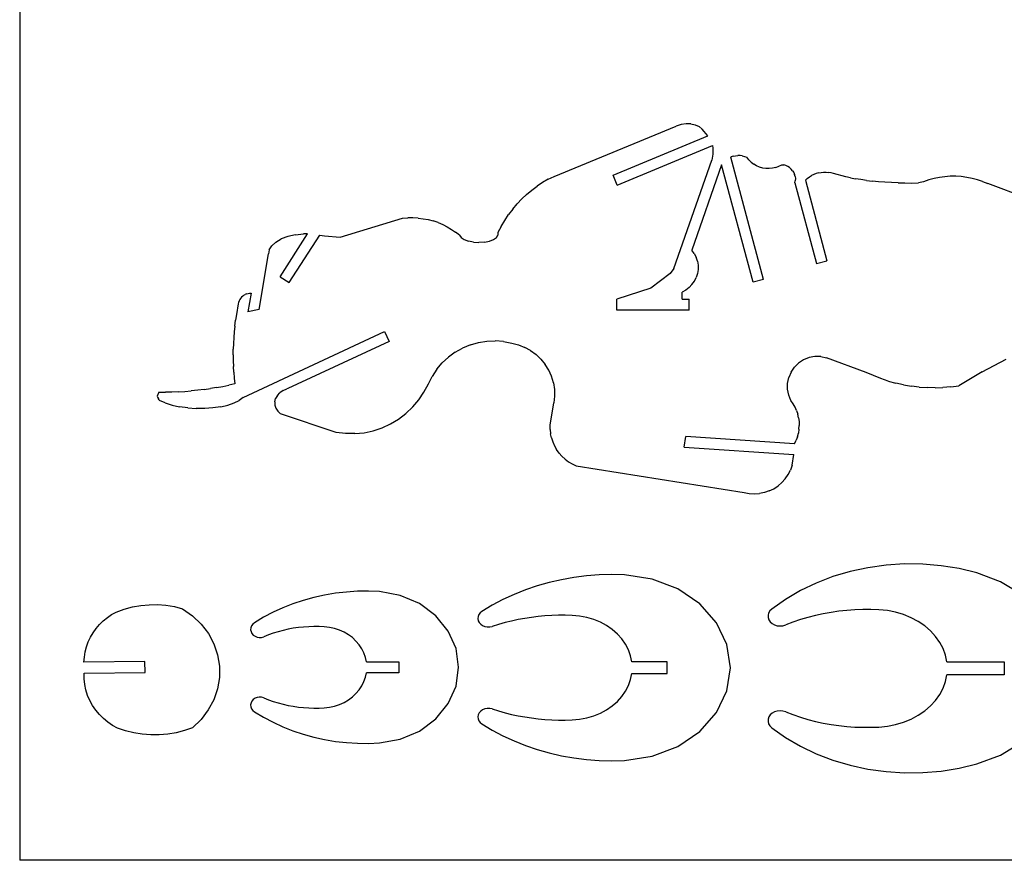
# Model space of a CAD drawing. Extents: x -79 to 65, y -73 to 71.
# Tile 1 of 7: x -79 to -34, y -73 to -34. Entities that reach past the tile are written whole.
import ezdxf

# ---------------------------------------------------------------- set-up
doc = ezdxf.new("R2010")
doc.units = 0
doc.header["$MEASUREMENT"] = 0
doc.layers.get('0').update_dxf_attribs({"linetype": 'CONTINUOUS'})

msp = doc.modelspace()

# ---------------------------------------------------------------- linework, layer by layer
for p, q in [((-79.103, 71.322), (-79.103, -72.678)), ((-48.691, -38.873), (-48.918, -38.944)), ((-48.465, -38.839), (-48.691, -38.873)), ((-48.249, -38.843), (-48.465, -38.839)), ((-48.249, -38.843), (-48.049, -38.885)), ((-48.049, -38.885), (-47.871, -38.964)), ((-54.536, -41.254), (-48.918, -38.944)), ((-47.723, -39.076), (-47.871, -38.964)), ((-47.471, -39.389), (-47.723, -39.076)), ((-51.821, -41.202), (-47.471, -39.389)), ((-51.629, -41.663), (-47.251, -39.839)), ((-47.233, -40.23), (-47.286, -40.504)), ((-47.251, -39.839), (-47.231, -39.951)), ((-47.231, -39.951), (-47.233, -40.23)), ((-49.036, -45.489), (-47.286, -40.504)), ((-46.833, -40.724), (-48.208, -44.639)), ((-45.389, -46.115), (-46.833, -40.724)), ((-46.398, -40.361), (-46.411, -40.367)), ((-44.906, -45.986), (-46.411, -40.367)), ((-46.298, -40.329), (-46.398, -40.361)), ((-46.298, -40.329), (-46.195, -40.308)), ((-46.195, -40.308), (-46.091, -40.298)), ((-45.986, -40.3), (-46.091, -40.298)), ((-45.882, -40.314), (-45.986, -40.3)), ((-45.882, -40.314), (-45.78, -40.338)), ((-45.78, -40.338), (-45.681, -40.374)), ((-45.588, -40.494), (-45.681, -40.374)), ((-45.48, -40.6), (-45.588, -40.494)), ((-45.48, -40.6), (-45.36, -40.692)), ((-45.229, -40.769), (-45.36, -40.692)), ((-44.202, -40.788), (-44.069, -40.716)), ((-44.069, -40.716), (-43.971, -40.729)), ((-43.877, -40.756), (-43.971, -40.729)), ((-45.089, -40.827), (-45.229, -40.769)), ((-44.943, -40.868), (-45.089, -40.827)), ((-44.794, -40.89), (-44.943, -40.868)), ((-44.642, -40.893), (-44.794, -40.89)), ((-44.491, -40.877), (-44.642, -40.893)), ((-44.344, -40.841), (-44.491, -40.877)), ((-44.344, -40.841), (-44.202, -40.788)), ((-43.788, -40.797), (-43.877, -40.756)), ((-43.706, -40.851), (-43.788, -40.797)), ((-43.632, -40.916), (-43.706, -40.851)), ((-43.569, -40.991), (-43.632, -40.916)), ((-43.569, -40.991), (-43.518, -41.074)), ((-43.518, -41.074), (-43.479, -41.165)), ((-43.455, -41.26), (-43.479, -41.165)), ((-42.596, -41.168), (-42.701, -41.218)), ((-42.486, -41.127), (-42.596, -41.168)), ((-42.374, -41.096), (-42.486, -41.127)), ((-42.374, -41.096), (-42.259, -41.075)), ((-42.259, -41.075), (-42.143, -41.065)), ((-42.143, -41.065), (-42.026, -41.065)), ((-42.026, -41.065), (-41.91, -41.075)), ((-41.796, -41.096), (-41.91, -41.075)), ((-41.683, -41.127), (-41.796, -41.096)), ((-41.121, -41.272), (-41.683, -41.127)), ((-55.066, -41.535), (-55.319, -41.7)), ((-54.805, -41.386), (-55.066, -41.535)), ((-54.805, -41.386), (-54.536, -41.254)), ((-51.629, -41.663), (-51.821, -41.202)), ((-43.467, -41.551), (-43.448, -41.455)), ((-43.467, -41.551), (-42.473, -45.26)), ((-43.455, -41.26), (-43.444, -41.357)), ((-43.444, -41.357), (-43.448, -41.455)), ((-42.895, -41.346), (-42.984, -41.422)), ((-42.984, -41.422), (-41.99, -45.131)), ((-42.895, -41.346), (-42.801, -41.277)), ((-42.801, -41.277), (-42.701, -41.218)), ((-40.909, -41.319), (-41.121, -41.272)), ((-40.909, -41.319), (-40.68, -41.363)), ((-40.434, -41.403), (-40.68, -41.363)), ((-40.174, -41.439), (-40.434, -41.403)), ((-40.174, -41.439), (-39.901, -41.47)), ((-39.617, -41.497), (-39.901, -41.47)), ((-39.324, -41.519), (-39.617, -41.497)), ((-39.023, -41.536), (-39.324, -41.519)), ((-38.716, -41.548), (-39.023, -41.536)), ((-38.716, -41.548), (-38.405, -41.555)), ((-38.405, -41.555), (-38.093, -41.557)), ((-38.093, -41.557), (-37.781, -41.554)), ((-37.553, -41.497), (-37.781, -41.554)), ((-37.314, -41.416), (-37.553, -41.497)), ((-37.07, -41.35), (-37.314, -41.416)), ((-36.823, -41.3), (-37.07, -41.35)), ((-36.572, -41.266), (-36.823, -41.3)), ((-36.32, -41.249), (-36.572, -41.266)), ((-36.067, -41.248), (-36.32, -41.249)), ((-35.815, -41.264), (-36.067, -41.248)), ((-35.565, -41.297), (-35.815, -41.264)), ((-35.317, -41.345), (-35.565, -41.297)), ((-35.072, -41.41), (-35.317, -41.345)), ((-34.833, -41.491), (-35.072, -41.41)), ((-34.833, -41.491), (-34.599, -41.587)), ((-29.474, -43.517), (-34.599, -41.587)), ((-56.021, -42.29), (-55.797, -42.078)), ((-55.797, -42.078), (-55.563, -41.881)), ((-55.563, -41.881), (-55.319, -41.7)), ((-56.436, -42.756), (-56.235, -42.516)), ((-56.021, -42.29), (-56.235, -42.516)), ((-56.436, -42.756), (-56.626, -43.009)), ((-64.366, -44.043), (-61.497, -43.172)), ((-61.497, -43.172), (-61.26, -43.154)), ((-61.023, -43.152), (-61.26, -43.154)), ((-60.786, -43.166), (-61.023, -43.152)), ((-60.786, -43.166), (-60.551, -43.196)), ((-60.551, -43.196), (-60.319, -43.241)), ((-60.319, -43.241), (-60.092, -43.302)), ((-59.869, -43.377), (-60.092, -43.302)), ((-59.869, -43.377), (-59.654, -43.467)), ((-56.966, -43.551), (-56.803, -43.274)), ((-56.803, -43.274), (-56.626, -43.009)), ((-67.135, -45.863), (-65.866, -43.89)), ((-66.426, -43.933), (-66.053, -43.891)), ((-65.866, -43.89), (-66.053, -43.891)), ((-59.654, -43.467), (-59.447, -43.571)), ((-59.447, -43.571), (-59.249, -43.688)), ((-59.249, -43.688), (-59.061, -43.818)), ((-58.884, -43.96), (-59.061, -43.818)), ((-56.966, -43.551), (-57.116, -43.838)), ((-57.116, -43.838), (-57.116, -43.95)), ((-67.516, -44.438), (-67.331, -44.271)), ((-67.331, -44.271), (-67.079, -44.127)), ((-66.773, -44.013), (-67.079, -44.127)), ((-66.426, -43.933), (-66.773, -44.013)), ((-66.714, -46.134), (-65.308, -43.947)), ((-65.308, -43.947), (-65.088, -43.987)), ((-65.088, -43.987), (-64.366, -44.043)), ((-58.884, -43.96), (-58.807, -44.067)), ((-58.807, -44.067), (-58.666, -44.16)), ((-58.666, -44.16), (-58.472, -44.232)), ((-58.24, -44.276), (-58.472, -44.232)), ((-58.24, -44.276), (-57.99, -44.291)), ((-57.74, -44.273), (-57.99, -44.291)), ((-57.74, -44.273), (-57.512, -44.226)), ((-57.512, -44.226), (-57.322, -44.152)), ((-57.322, -44.152), (-57.187, -44.057)), ((-57.187, -44.057), (-57.116, -43.95)), ((-68.091, -47.364), (-67.662, -44.811)), ((-67.629, -44.621), (-67.662, -44.811)), ((-67.629, -44.621), (-67.516, -44.438)), ((-48.095, -44.794), (-48.208, -44.639)), ((-48.095, -44.794), (-48.008, -44.964)), ((-47.948, -45.146), (-48.008, -44.964)), ((-47.948, -45.146), (-47.917, -45.335)), ((-42.473, -45.26), (-41.99, -45.131)), ((-49.036, -45.489), (-49.206, -45.722)), ((-47.944, -45.716), (-48.001, -45.899)), ((-47.915, -45.527), (-47.944, -45.716)), ((-47.917, -45.335), (-47.915, -45.527)), ((-67.135, -45.863), (-66.714, -46.134)), ((-49.206, -45.722), (-50.087, -46.396)), ((-48.198, -46.226), (-48.087, -46.07)), ((-48.087, -46.07), (-48.001, -45.899)), ((-44.906, -45.986), (-45.389, -46.115)), ((-68.464, -46.618), (-68.609, -47.483)), ((-68.602, -46.633), (-68.533, -46.622)), ((-68.533, -46.622), (-68.464, -46.618)), ((-50.087, -46.396), (-51.645, -46.896)), ((-48.485, -46.478), (-48.654, -46.567)), ((-48.654, -46.896), (-48.654, -46.567)), ((-48.331, -46.363), (-48.485, -46.478)), ((-48.331, -46.363), (-48.198, -46.226)), ((-69.038, -47.043), (-69.053, -47.111)), ((-69.014, -46.978), (-69.038, -47.043)), ((-68.983, -46.915), (-69.014, -46.978)), ((-68.945, -46.857), (-68.983, -46.915)), ((-68.9, -46.804), (-68.945, -46.857)), ((-68.85, -46.756), (-68.9, -46.804)), ((-68.85, -46.756), (-68.794, -46.714)), ((-68.794, -46.714), (-68.733, -46.68)), ((-68.669, -46.652), (-68.733, -46.68)), ((-68.669, -46.652), (-68.602, -46.633)), ((-51.645, -47.396), (-51.645, -46.896)), ((-48.654, -46.896), (-48.327, -46.896)), ((-48.327, -47.396), (-48.327, -46.896)), ((-69.053, -47.111), (-69.136, -47.604)), ((-68.091, -47.364), (-68.609, -47.483)), ((-48.327, -47.396), (-51.645, -47.396)), ((-69.213, -48.131), (-69.178, -47.867)), ((-69.136, -47.604), (-69.178, -47.867)), ((-69.242, -48.396), (-69.264, -48.661)), ((-69.213, -48.131), (-69.242, -48.396)), ((-68.829, -51.417), (-62.333, -48.387)), ((-62.333, -48.387), (-62.122, -48.841)), ((-69.264, -48.661), (-69.28, -48.926)), ((-62.122, -48.841), (-66.768, -51)), ((-58.011, -48.888), (-57.628, -48.829)), ((-57.628, -48.829), (-57.241, -48.814)), ((-56.855, -48.846), (-57.241, -48.814)), ((-56.855, -48.846), (-56.475, -48.923)), ((-69.292, -49.458), (-69.289, -49.192)), ((-69.28, -48.926), (-69.289, -49.192)), ((-59.08, -49.331), (-59.393, -49.559)), ((-59.08, -49.331), (-58.742, -49.141)), ((-58.384, -48.993), (-58.742, -49.141)), ((-58.384, -48.993), (-58.011, -48.888)), ((-56.475, -48.923), (-56.174, -48.997)), ((-56.174, -48.997), (-55.886, -49.109)), ((-55.614, -49.257), (-55.886, -49.109)), ((-55.614, -49.257), (-55.365, -49.44)), ((-69.292, -49.458), (-69.288, -49.724)), ((-69.288, -49.724), (-69.277, -49.99)), ((-59.677, -49.823), (-59.393, -49.559)), ((-55.365, -49.44), (-55.14, -49.653)), ((-55.14, -49.653), (-54.946, -49.894)), ((-43.065, -49.683), (-43.292, -49.832)), ((-42.813, -49.581), (-43.065, -49.683)), ((-42.546, -49.53), (-42.813, -49.581)), ((-42.274, -49.532), (-42.546, -49.53)), ((-42.274, -49.532), (-42.008, -49.587)), ((-40.185, -50.258), (-42.008, -49.587)), ((-34.858, -50.234), (-33.752, -49.646)), ((-69.261, -50.256), (-69.277, -49.99)), ((-59.927, -50.118), (-60.141, -50.441)), ((-59.927, -50.118), (-59.677, -49.823)), ((-54.784, -50.157), (-54.946, -49.894)), ((-54.658, -50.44), (-54.784, -50.157)), ((-43.638, -50.248), (-43.486, -50.023)), ((-43.292, -49.832), (-43.486, -50.023)), ((-34.858, -50.234), (-35.935, -50.873)), ((-69.261, -50.256), (-69.237, -50.521)), ((-69.237, -50.521), (-69.208, -50.785)), ((-60.315, -50.787), (-60.141, -50.441)), ((-54.57, -50.736), (-54.658, -50.44)), ((-43.799, -50.765), (-43.744, -50.499)), ((-43.638, -50.248), (-43.744, -50.499)), ((-39.853, -50.407), (-40.185, -50.258)), ((-39.515, -50.54), (-39.853, -50.407)), ((-39.17, -50.655), (-39.515, -50.54)), ((-39.17, -50.655), (-38.82, -50.752)), ((-71.804, -51.15), (-71.507, -51.133)), ((-71.507, -51.133), (-71.212, -51.11)), ((-70.918, -51.082), (-71.212, -51.11)), ((-70.626, -51.047), (-70.918, -51.082)), ((-70.626, -51.047), (-70.337, -51.006)), ((-70.05, -50.96), (-70.337, -51.006)), ((-70.05, -50.96), (-69.766, -50.907)), ((-69.766, -50.907), (-69.485, -50.849)), ((-69.208, -50.785), (-69.485, -50.849)), ((-66.993, -51.095), (-67.141, -51.2)), ((-66.993, -51.095), (-66.818, -51.014)), ((-66.768, -51), (-66.818, -51.014)), ((-60.516, -51.167), (-60.315, -50.787)), ((-54.57, -50.736), (-54.521, -51.042)), ((-54.521, -51.042), (-54.512, -51.351)), ((-43.8, -51.037), (-43.799, -50.765)), ((-43.748, -51.304), (-43.8, -51.037)), ((-38.465, -50.832), (-38.82, -50.752)), ((-38.465, -50.832), (-38.107, -50.893)), ((-37.746, -50.936), (-38.107, -50.893)), ((-37.746, -50.936), (-37.383, -50.96)), ((-37.02, -50.966), (-37.383, -50.96)), ((-37.02, -50.966), (-36.657, -50.953)), ((-36.295, -50.922), (-36.657, -50.953)), ((-36.295, -50.922), (-35.935, -50.873)), ((-72.701, -51.165), (-72.787, -51.359)), ((-72.787, -51.359), (-72.769, -51.397)), ((-72.769, -51.397), (-72.725, -51.479)), ((-72.698, -51.521), (-72.725, -51.479)), ((-72.701, -51.165), (-72.402, -51.166)), ((-72.698, -51.521), (-72.681, -51.545)), ((-72.413, -51.662), (-72.681, -51.545)), ((-72.103, -51.161), (-72.402, -51.166)), ((-71.804, -51.15), (-72.103, -51.161)), ((-69.242, -51.665), (-69.006, -51.548)), ((-68.829, -51.417), (-69.006, -51.548)), ((-67.372, -51.612), (-67.335, -51.464)), ((-67.257, -51.324), (-67.335, -51.464)), ((-67.257, -51.324), (-67.141, -51.2)), ((-61.035, -51.849), (-60.757, -51.522)), ((-60.757, -51.522), (-60.516, -51.167)), ((-54.512, -51.351), (-54.544, -51.659)), ((-43.646, -51.556), (-43.748, -51.304)), ((-43.546, -51.7), (-43.646, -51.556)), ((-72.413, -51.662), (-72.1, -51.76)), ((-72.1, -51.76), (-71.75, -51.836)), ((-71.376, -51.889), (-71.75, -51.836)), ((-71.376, -51.889), (-70.987, -51.915)), ((-70.597, -51.916), (-70.987, -51.915)), ((-70.216, -51.89), (-70.597, -51.916)), ((-69.856, -51.838), (-70.216, -51.89)), ((-69.856, -51.838), (-69.528, -51.762)), ((-69.528, -51.762), (-69.242, -51.665)), ((-67.372, -51.612), (-67.367, -51.763)), ((-67.367, -51.763), (-67.32, -51.91)), ((-67.32, -51.91), (-67.232, -52.047)), ((-67.232, -52.047), (-67.108, -52.167)), ((-61.035, -51.849), (-61.346, -52.144)), ((-54.723, -52.683), (-54.544, -51.659)), ((-43.46, -51.852), (-43.546, -51.7)), ((-43.39, -52.012), (-43.46, -51.852)), ((-43.39, -52.012), (-43.335, -52.179)), ((-64.554, -53.024), (-67.108, -52.167)), ((-62.056, -52.623), (-61.688, -52.403)), ((-61.688, -52.403), (-61.346, -52.144)), ((-43.296, -52.349), (-43.335, -52.179)), ((-43.296, -52.349), (-43.274, -52.523)), ((-63.272, -53.03), (-62.853, -52.939)), ((-62.853, -52.939), (-62.446, -52.803)), ((-62.446, -52.803), (-62.056, -52.623)), ((-54.722, -52.88), (-54.723, -52.683)), ((-54.722, -52.88), (-54.701, -53.075)), ((-43.279, -52.872), (-43.307, -53.045)), ((-43.279, -52.872), (-43.268, -52.698)), ((-43.274, -52.523), (-43.268, -52.698)), ((-64.128, -53.073), (-64.554, -53.024)), ((-63.699, -53.074), (-64.128, -53.073)), ((-63.699, -53.074), (-63.272, -53.03)), ((-54.66, -53.268), (-54.701, -53.075)), ((-54.66, -53.268), (-54.6, -53.455)), ((-48.562, -53.694), (-48.48, -53.2)), ((-43.488, -53.536), (-48.48, -53.2)), ((-43.488, -53.536), (-43.412, -53.379)), ((-43.352, -53.214), (-43.412, -53.379)), ((-43.352, -53.214), (-43.307, -53.045)), ((-54.6, -53.455), (-54.52, -53.635)), ((-54.52, -53.635), (-54.423, -53.806)), ((-54.308, -53.966), (-54.423, -53.806)), ((-48.562, -53.694), (-43.508, -54.036)), ((-54.178, -54.114), (-54.308, -53.966)), ((-54.178, -54.114), (-54.033, -54.247)), ((-54.033, -54.247), (-53.875, -54.364)), ((-43.59, -54.528), (-43.508, -54.036)), ((-53.875, -54.364), (-53.706, -54.465)), ((-53.706, -54.465), (-53.527, -54.548)), ((-53.527, -54.548), (-45.796, -55.775)), ((-43.774, -54.958), (-43.668, -54.749)), ((-43.59, -54.528), (-43.668, -54.749)), ((-44.062, -55.326), (-43.906, -55.152)), ((-43.906, -55.152), (-43.774, -54.958)), ((-44.647, -55.709), (-44.436, -55.607)), ((-44.436, -55.607), (-44.24, -55.479)), ((-44.24, -55.479), (-44.062, -55.326)), ((-45.796, -55.775), (-45.567, -55.822)), ((-45.567, -55.822), (-45.333, -55.839)), ((-45.333, -55.839), (-45.099, -55.826)), ((-44.869, -55.782), (-45.099, -55.826)), ((-44.647, -55.709), (-44.869, -55.782)), ((-40.111, -59.232), (-40.929, -59.409)), ((-39.275, -59.117), (-40.111, -59.232)), ((-38.43, -59.063), (-39.275, -59.117)), ((-37.583, -59.073), (-38.43, -59.063)), ((-36.74, -59.144), (-37.583, -59.073)), ((-35.909, -59.277), (-36.74, -59.144)), ((-35.097, -59.471), (-35.909, -59.277)), ((-53.626, -59.683), (-54.197, -59.784)), ((-53.049, -59.61), (-53.626, -59.683)), ((-52.468, -59.566), (-53.049, -59.61)), ((-51.885, -59.55), (-52.468, -59.566)), ((-51.301, -59.563), (-51.885, -59.55)), ((-50.024, -59.758), (-51.301, -59.563)), ((-41.723, -59.645), (-42.487, -59.939)), ((-40.929, -59.409), (-41.723, -59.645)), ((-34.016, -59.878), (-35.097, -59.471)), ((-55.312, -60.07), (-55.852, -60.253)), ((-54.76, -59.913), (-55.312, -60.07)), ((-54.197, -59.784), (-54.76, -59.913)), ((-48.846, -60.211), (-50.024, -59.758)), ((-42.487, -59.939), (-43.214, -60.288)), ((-33.062, -60.452), (-34.016, -59.878)), ((-65.58, -60.6), (-66.064, -60.734)), ((-65.087, -60.491), (-65.58, -60.6)), ((-64.589, -60.408), (-65.087, -60.491)), ((-64.085, -60.35), (-64.589, -60.408)), ((-63.579, -60.319), (-64.085, -60.35)), ((-63.072, -60.313), (-63.579, -60.319)), ((-62.565, -60.334), (-63.072, -60.313)), ((-61.605, -60.506), (-62.565, -60.334)), ((-60.723, -60.882), (-61.605, -60.506)), ((-56.378, -60.463), (-56.888, -60.698)), ((-55.852, -60.253), (-56.378, -60.463)), ((-47.842, -60.893), (-48.846, -60.211)), ((-43.214, -60.288), (-43.898, -60.689)), ((-74.299, -61.14), (-73.923, -61.039)), ((-73.923, -61.039), (-73.541, -60.971)), ((-73.541, -60.971), (-73.153, -60.935)), ((-73.153, -60.935), (-72.765, -60.931)), ((-72.765, -60.931), (-72.377, -60.96)), ((-72.377, -60.96), (-71.993, -61.022)), ((-71.993, -61.022), (-71.616, -61.116)), ((-67.002, -61.076), (-67.453, -61.283)), ((-66.539, -60.893), (-67.002, -61.076)), ((-66.064, -60.734), (-66.539, -60.893)), ((-59.973, -61.439), (-60.723, -60.882)), ((-57.381, -60.958), (-57.853, -61.241)), ((-56.888, -60.698), (-57.381, -60.958)), ((-47.076, -61.762), (-47.842, -60.893)), ((-43.898, -60.689), (-44.532, -61.138)), ((-75.259, -61.673), (-75.073, -61.522)), ((-75.073, -61.522), (-74.875, -61.387)), ((-74.875, -61.387), (-74.665, -61.271)), ((-74.665, -61.271), (-74.299, -61.14)), ((-71.616, -61.116), (-71.158, -61.445)), ((-71.158, -61.445), (-70.759, -61.83)), ((-67.889, -61.512), (-68.31, -61.764)), ((-67.453, -61.283), (-67.889, -61.512)), ((-59.402, -62.143), (-59.973, -61.439)), ((-58.032, -61.479), (-58.042, -61.574)), ((-57.996, -61.389), (-58.032, -61.479)), ((-57.936, -61.308), (-57.996, -61.389)), ((-57.853, -61.241), (-57.936, -61.308)), ((-55.576, -61.517), (-55.883, -61.563)), ((-55.267, -61.479), (-55.576, -61.517)), ((-54.956, -61.45), (-55.267, -61.479)), ((-54.644, -61.431), (-54.956, -61.45)), ((-54.332, -61.421), (-54.644, -61.431)), ((-54.019, -61.42), (-54.332, -61.421)), ((-53.707, -61.428), (-54.019, -61.42)), ((-53.368, -61.458), (-53.707, -61.428)), ((-53.035, -61.521), (-53.368, -61.458)), ((-52.714, -61.616), (-53.035, -61.521)), ((-44.673, -61.316), (-44.701, -61.42)), ((-44.701, -61.42), (-44.697, -61.526)), ((-44.697, -61.526), (-44.662, -61.629)), ((-44.616, -61.221), (-44.673, -61.316)), ((-44.532, -61.138), (-44.616, -61.221)), ((-42.87, -61.518), (-43.215, -61.621)), ((-42.519, -61.428), (-42.87, -61.518)), ((-42.163, -61.35), (-42.519, -61.428)), ((-41.804, -61.285), (-42.163, -61.35)), ((-41.441, -61.233), (-41.804, -61.285)), ((-41.076, -61.193), (-41.441, -61.233)), ((-40.709, -61.167), (-41.076, -61.193)), ((-40.341, -61.154), (-40.709, -61.167)), ((-39.972, -61.154), (-40.341, -61.154)), ((-39.604, -61.167), (-39.972, -61.154)), ((-39.215, -61.206), (-39.604, -61.167)), ((-38.835, -61.28), (-39.215, -61.206)), ((-38.468, -61.39), (-38.835, -61.28)), ((-38.12, -61.532), (-38.468, -61.39)), ((-37.794, -61.706), (-38.12, -61.532)), ((-75.586, -62.024), (-75.43, -61.841)), ((-75.43, -61.841), (-75.259, -61.673)), ((-70.759, -61.83), (-70.43, -62.264)), ((-68.476, -61.99), (-68.485, -62.081)), ((-68.442, -61.903), (-68.476, -61.99)), ((-68.386, -61.826), (-68.442, -61.903)), ((-68.31, -61.764), (-68.386, -61.826)), ((-66.291, -61.984), (-66.526, -62.018)), ((-66.054, -61.959), (-66.291, -61.984)), ((-65.816, -61.943), (-66.054, -61.959)), ((-65.578, -61.935), (-65.816, -61.943)), ((-65.34, -61.937), (-65.578, -61.935)), ((-65.102, -61.947), (-65.34, -61.937)), ((-64.864, -61.974), (-65.102, -61.947)), ((-64.631, -62.025), (-64.864, -61.974)), ((-58.042, -61.574), (-58.023, -61.668)), ((-58.023, -61.668), (-57.979, -61.756)), ((-57.979, -61.756), (-57.91, -61.833)), ((-57.91, -61.833), (-57.822, -61.894)), ((-57.822, -61.894), (-57.719, -61.936)), ((-57.719, -61.936), (-57.606, -61.957)), ((-57.606, -61.957), (-57.491, -61.955)), ((-57.491, -61.955), (-57.38, -61.931)), ((-57.087, -61.84), (-57.38, -61.931)), ((-56.791, -61.757), (-57.087, -61.84)), ((-56.491, -61.684), (-56.791, -61.757)), ((-56.189, -61.619), (-56.491, -61.684)), ((-55.883, -61.563), (-56.189, -61.619)), ((-52.409, -61.742), (-52.714, -61.616)), ((-52.123, -61.896), (-52.409, -61.742)), ((-51.862, -62.077), (-52.123, -61.896)), ((-46.595, -62.761), (-47.076, -61.762)), ((-44.662, -61.629), (-44.599, -61.722)), ((-44.599, -61.722), (-44.509, -61.801)), ((-44.509, -61.801), (-44.4, -61.86)), ((-44.4, -61.86), (-44.275, -61.898)), ((-44.275, -61.898), (-44.144, -61.911)), ((-44.144, -61.911), (-44.012, -61.899)), ((-44.012, -61.899), (-43.887, -61.863)), ((-43.554, -61.736), (-43.887, -61.863)), ((-43.215, -61.621), (-43.554, -61.736)), ((-37.496, -61.909), (-37.794, -61.706)), ((-37.229, -62.139), (-37.496, -61.909)), ((-75.947, -62.644), (-75.845, -62.427)), ((-75.845, -62.427), (-75.725, -62.219)), ((-75.725, -62.219), (-75.586, -62.024)), ((-70.43, -62.264), (-70.176, -62.737)), ((-68.485, -62.081), (-68.468, -62.172)), ((-68.468, -62.172), (-68.427, -62.256)), ((-68.427, -62.256), (-68.364, -62.329)), ((-68.364, -62.329), (-68.283, -62.386)), ((-68.283, -62.386), (-68.188, -62.424)), ((-68.188, -62.424), (-68.086, -62.44)), ((-68.086, -62.44), (-67.983, -62.433)), ((-67.983, -62.433), (-67.884, -62.405)), ((-67.666, -62.32), (-67.884, -62.405)), ((-67.444, -62.242), (-67.666, -62.32)), ((-67.219, -62.173), (-67.444, -62.242)), ((-66.991, -62.113), (-67.219, -62.173)), ((-66.76, -62.061), (-66.991, -62.113)), ((-66.526, -62.018), (-66.76, -62.061)), ((-64.406, -62.099), (-64.631, -62.025)), ((-64.191, -62.195), (-64.406, -62.099)), ((-63.991, -62.312), (-64.191, -62.195)), ((-63.807, -62.448), (-63.991, -62.312)), ((-63.642, -62.602), (-63.807, -62.448)), ((-59.044, -62.95), (-59.402, -62.143)), ((-51.627, -62.282), (-51.862, -62.077)), ((-51.424, -62.508), (-51.627, -62.282)), ((-36.997, -62.391), (-37.229, -62.139)), ((-36.803, -62.663), (-36.997, -62.391)), ((-76.089, -63.102), (-76.028, -62.87)), ((-76.028, -62.87), (-75.947, -62.644)), ((-70.176, -62.737), (-70.004, -63.238)), ((-63.497, -62.772), (-63.642, -62.602)), ((-63.375, -62.955), (-63.497, -62.772)), ((-51.254, -62.753), (-51.424, -62.508)), ((-51.119, -63.012), (-51.254, -62.753)), ((-46.432, -63.828), (-46.595, -62.761)), ((-36.65, -62.952), (-36.803, -62.663)), ((-76.147, -63.577), (-76.129, -63.338)), ((-76.129, -63.338), (-76.089, -63.102)), ((-70.004, -63.238), (-69.917, -63.756)), ((-63.278, -63.149), (-63.375, -62.955)), ((-63.206, -63.352), (-63.278, -63.149)), ((-63.16, -63.561), (-63.206, -63.352)), ((-58.923, -63.81), (-59.044, -62.95)), ((-51.023, -63.283), (-51.119, -63.012)), ((-50.965, -63.561), (-51.023, -63.283)), ((-36.54, -63.252), (-36.65, -62.952)), ((-36.474, -63.561), (-36.54, -63.252)), ((-73.346, -63.551), (-76.147, -63.577)), ((-73.34, -64.051), (-73.346, -63.551)), ((-69.917, -63.756), (-69.918, -64.28)), ((-63.16, -63.561), (-61.673, -63.561)), ((-61.673, -63.561), (-61.673, -64.059)), ((-59.044, -64.67), (-58.923, -63.81)), ((-49.334, -63.561), (-50.965, -63.561)), ((-49.334, -64.095), (-49.334, -63.561)), ((-36.474, -63.561), (-33.852, -63.561)), ((-33.852, -63.561), (-33.852, -64.161)), ((-76.141, -64.077), (-73.34, -64.051)), ((-76.138, -64.338), (-76.141, -64.077)), ((-63.278, -64.47), (-63.206, -64.268)), ((-63.206, -64.268), (-63.16, -64.059)), ((-61.673, -64.059), (-63.16, -64.059)), ((-51.023, -64.373), (-50.965, -64.095)), ((-50.965, -64.095), (-49.334, -64.095)), ((-46.595, -64.895), (-46.432, -63.828)), ((-36.54, -64.47), (-36.474, -64.161)), ((-33.852, -64.161), (-36.474, -64.161)), ((-76.11, -64.597), (-76.138, -64.338)), ((-76.057, -64.852), (-76.11, -64.597)), ((-69.918, -64.28), (-70.005, -64.798)), ((-63.497, -64.848), (-63.375, -64.664)), ((-63.375, -64.664), (-63.278, -64.47)), ((-59.402, -65.477), (-59.044, -64.67)), ((-51.254, -64.903), (-51.119, -64.644)), ((-51.119, -64.644), (-51.023, -64.373)), ((-36.65, -64.77), (-36.54, -64.47)), ((-75.979, -65.101), (-76.057, -64.852)), ((-75.877, -65.341), (-75.979, -65.101)), ((-70.005, -64.798), (-70.178, -65.299)), ((-68.086, -65.18), (-68.188, -65.196)), ((-67.983, -65.186), (-68.086, -65.18)), ((-63.991, -65.308), (-63.807, -65.171)), ((-63.807, -65.171), (-63.642, -65.017)), ((-63.642, -65.017), (-63.497, -64.848)), ((-51.627, -65.374), (-51.424, -65.148)), ((-51.424, -65.148), (-51.254, -64.903)), ((-47.076, -65.894), (-46.595, -64.895)), ((-36.997, -65.331), (-36.803, -65.059)), ((-36.803, -65.059), (-36.65, -64.77)), ((-75.753, -65.57), (-75.877, -65.341)), ((-75.606, -65.786), (-75.753, -65.57)), ((-70.178, -65.299), (-70.433, -65.771)), ((-68.468, -65.448), (-68.485, -65.539)), ((-68.485, -65.539), (-68.476, -65.63)), ((-68.476, -65.63), (-68.442, -65.717)), ((-68.427, -65.364), (-68.468, -65.448)), ((-68.364, -65.291), (-68.427, -65.364)), ((-68.283, -65.234), (-68.364, -65.291)), ((-68.188, -65.196), (-68.283, -65.234)), ((-67.884, -65.215), (-67.983, -65.186)), ((-67.884, -65.215), (-67.666, -65.3)), ((-67.666, -65.3), (-67.444, -65.377)), ((-67.444, -65.377), (-67.219, -65.446)), ((-67.219, -65.446), (-66.991, -65.507)), ((-66.991, -65.507), (-66.76, -65.558)), ((-66.76, -65.558), (-66.526, -65.601)), ((-66.526, -65.601), (-66.291, -65.636)), ((-64.864, -65.646), (-64.631, -65.595)), ((-64.631, -65.595), (-64.406, -65.521)), ((-64.406, -65.521), (-64.191, -65.425)), ((-64.191, -65.425), (-63.991, -65.308)), ((-59.973, -66.181), (-59.402, -65.477)), ((-52.123, -65.76), (-51.862, -65.579)), ((-51.862, -65.579), (-51.627, -65.374)), ((-37.496, -65.812), (-37.229, -65.583)), ((-37.229, -65.583), (-36.997, -65.331)), ((-75.439, -65.986), (-75.606, -65.786)), ((-75.254, -66.169), (-75.439, -65.986)), ((-70.433, -65.771), (-70.763, -66.205)), ((-68.442, -65.717), (-68.386, -65.794)), ((-68.386, -65.794), (-68.31, -65.856)), ((-68.31, -65.856), (-67.889, -66.108)), ((-66.291, -65.636), (-66.054, -65.661)), ((-66.054, -65.661), (-65.816, -65.677)), ((-65.816, -65.677), (-65.578, -65.685)), ((-65.578, -65.685), (-65.34, -65.683)), ((-65.34, -65.683), (-65.102, -65.673)), ((-65.102, -65.673), (-64.864, -65.646)), ((-58.023, -65.987), (-58.042, -66.081)), ((-58.042, -66.081), (-58.032, -66.176)), ((-57.979, -65.899), (-58.023, -65.987)), ((-57.91, -65.823), (-57.979, -65.899)), ((-57.822, -65.762), (-57.91, -65.823)), ((-57.719, -65.72), (-57.822, -65.762)), ((-57.606, -65.699), (-57.719, -65.72)), ((-57.491, -65.701), (-57.606, -65.699)), ((-57.38, -65.725), (-57.491, -65.701)), ((-57.38, -65.725), (-57.087, -65.816)), ((-57.087, -65.816), (-56.791, -65.898)), ((-56.791, -65.898), (-56.491, -65.972)), ((-56.491, -65.972), (-56.189, -66.037)), ((-56.189, -66.037), (-55.883, -66.092)), ((-53.035, -66.134), (-52.714, -66.039)), ((-52.714, -66.039), (-52.409, -65.914)), ((-52.409, -65.914), (-52.123, -65.76)), ((-47.842, -66.762), (-47.076, -65.894)), ((-44.599, -66), (-44.662, -66.093)), ((-44.509, -65.921), (-44.599, -66)), ((-44.4, -65.861), (-44.509, -65.921)), ((-44.275, -65.824), (-44.4, -65.861)), ((-44.144, -65.811), (-44.275, -65.824)), ((-44.012, -65.823), (-44.144, -65.811)), ((-43.887, -65.859), (-44.012, -65.823)), ((-43.887, -65.859), (-43.554, -65.986)), ((-43.554, -65.986), (-43.215, -66.101)), ((-38.12, -66.189), (-37.794, -66.015)), ((-37.794, -66.015), (-37.496, -65.812)), ((-75.051, -66.333), (-75.254, -66.169)), ((-74.834, -66.477), (-75.051, -66.333)), ((-74.603, -66.599), (-74.834, -66.477)), ((-70.763, -66.205), (-71.162, -66.59)), ((-67.889, -66.108), (-67.453, -66.337)), ((-67.453, -66.337), (-67.002, -66.544)), ((-60.723, -66.738), (-59.973, -66.181)), ((-58.032, -66.176), (-57.996, -66.267)), ((-57.996, -66.267), (-57.936, -66.348)), ((-57.936, -66.348), (-57.853, -66.415)), ((-57.853, -66.415), (-57.381, -66.698)), ((-55.883, -66.092), (-55.576, -66.139)), ((-55.576, -66.139), (-55.267, -66.177)), ((-55.267, -66.177), (-54.956, -66.205)), ((-54.956, -66.205), (-54.644, -66.225)), ((-54.644, -66.225), (-54.332, -66.235)), ((-54.332, -66.235), (-54.019, -66.236)), ((-54.019, -66.236), (-53.707, -66.228)), ((-53.707, -66.228), (-53.368, -66.198)), ((-53.368, -66.198), (-53.035, -66.134)), ((-44.697, -66.195), (-44.701, -66.301)), ((-44.701, -66.301), (-44.673, -66.405)), ((-44.662, -66.093), (-44.697, -66.195)), ((-44.673, -66.405), (-44.616, -66.501)), ((-44.616, -66.501), (-44.532, -66.584)), ((-43.215, -66.101), (-42.87, -66.204)), ((-42.87, -66.204), (-42.519, -66.294)), ((-42.519, -66.294), (-42.163, -66.372)), ((-42.163, -66.372), (-41.804, -66.437)), ((-41.804, -66.437), (-41.441, -66.489)), ((-41.441, -66.489), (-41.076, -66.528)), ((-41.076, -66.528), (-40.709, -66.555)), ((-39.604, -66.555), (-39.215, -66.516)), ((-39.215, -66.516), (-38.835, -66.441)), ((-38.835, -66.441), (-38.468, -66.332)), ((-38.468, -66.332), (-38.12, -66.189)), ((-74.233, -66.727), (-74.603, -66.599)), ((-73.854, -66.824), (-74.233, -66.727)), ((-73.468, -66.888), (-73.854, -66.824)), ((-73.078, -66.92), (-73.468, -66.888)), ((-72.686, -66.919), (-73.078, -66.92)), ((-72.296, -66.885), (-72.686, -66.919)), ((-71.91, -66.819), (-72.296, -66.885)), ((-71.531, -66.72), (-71.91, -66.819)), ((-71.162, -66.59), (-71.531, -66.72)), ((-67.002, -66.544), (-66.539, -66.727)), ((-66.539, -66.727), (-66.064, -66.885)), ((-66.064, -66.885), (-65.58, -67.02)), ((-61.605, -67.114), (-60.723, -66.738)), ((-57.381, -66.698), (-56.888, -66.958)), ((-56.888, -66.958), (-56.378, -67.193)), ((-48.846, -67.445), (-47.842, -66.762)), ((-44.532, -66.584), (-43.898, -67.033)), ((-40.709, -66.555), (-40.341, -66.568)), ((-40.341, -66.568), (-39.972, -66.568)), ((-39.972, -66.568), (-39.604, -66.555)), ((-65.58, -67.02), (-65.087, -67.129)), ((-65.087, -67.129), (-64.589, -67.212)), ((-64.589, -67.212), (-64.085, -67.27)), ((-64.085, -67.27), (-63.579, -67.301)), ((-63.579, -67.301), (-63.072, -67.307)), ((-63.072, -67.307), (-62.565, -67.286)), ((-62.565, -67.286), (-61.605, -67.114)), ((-56.378, -67.193), (-55.852, -67.403)), ((-55.852, -67.403), (-55.312, -67.586)), ((-43.898, -67.033), (-43.214, -67.434)), ((-43.214, -67.434), (-42.487, -67.783)), ((-34.016, -67.844), (-33.062, -67.27)), ((-55.312, -67.586), (-54.76, -67.742)), ((-54.76, -67.742), (-54.197, -67.872)), ((-54.197, -67.872), (-53.626, -67.973)), ((-50.024, -67.898), (-48.846, -67.445)), ((-42.487, -67.783), (-41.723, -68.077)), ((-35.097, -68.25), (-34.016, -67.844)), ((-53.626, -67.973), (-53.049, -68.046)), ((-53.049, -68.046), (-52.468, -68.09)), ((-52.468, -68.09), (-51.885, -68.106)), ((-51.885, -68.106), (-51.301, -68.093)), ((-51.301, -68.093), (-50.024, -67.898)), ((-41.723, -68.077), (-40.929, -68.313)), ((-40.929, -68.313), (-40.111, -68.489)), ((-35.909, -68.444), (-35.097, -68.25)), ((-40.111, -68.489), (-39.275, -68.605)), ((-39.275, -68.605), (-38.43, -68.658)), ((-38.43, -68.658), (-37.583, -68.649)), ((-37.583, -68.649), (-36.74, -68.578)), ((-36.74, -68.578), (-35.909, -68.444)), ((64.897, -72.678), (-79.103, -72.678))]:
    msp.add_line(p, q)

doc.saveas('drawing.dxf')
